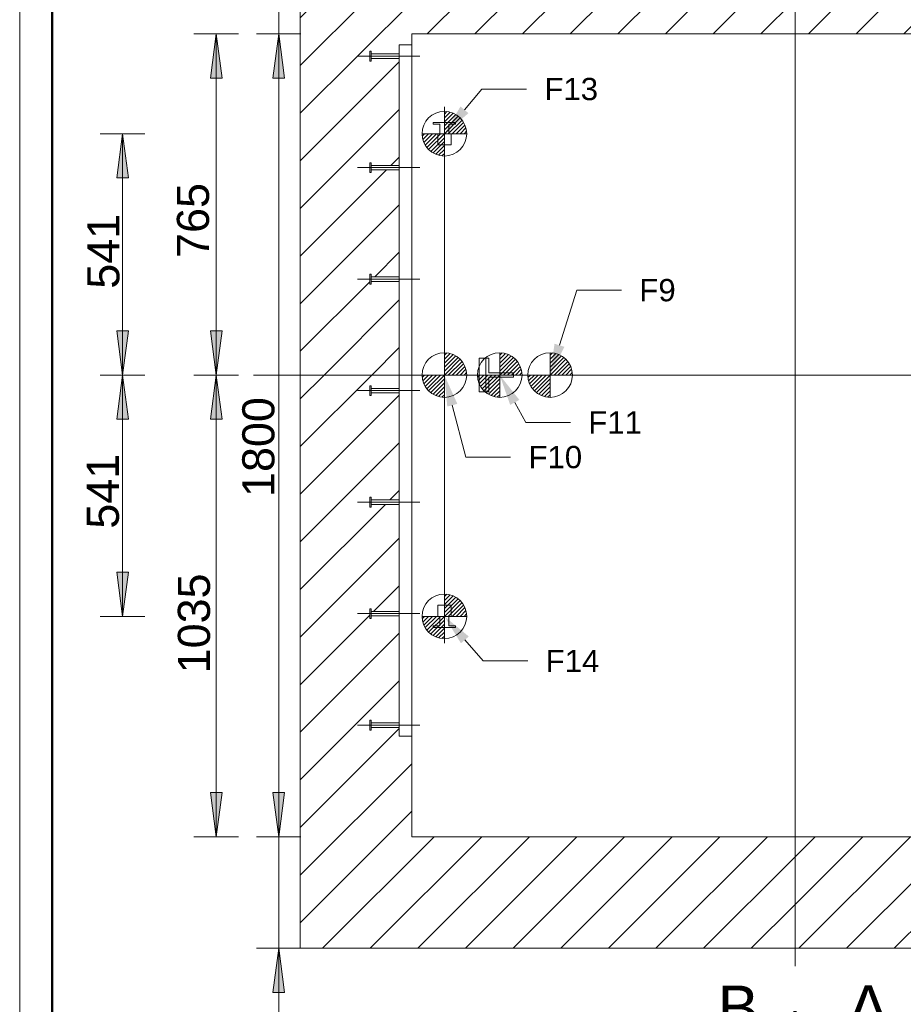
# Model space of a CAD drawing. Extents: x 294 to 994, y 7 to 427.
# Tile 4 of 31: x 484 to 524, y 43 to 87. Entities that reach past the tile are written whole.
import ezdxf
from ezdxf.lldxf.tags import DXFTag

# ---------------------------------------------------------------- set-up
doc = ezdxf.new("R2010")
doc.units = 0
doc.layers.get('0').update_dxf_attribs({"lineweight": 5})
for name, color, linetype, lineweight, true_color in [('3', 9, 'grob', 5, 0x808080), ('7', 6, 'ACAD_ISO10W100', 5, 0xff00ff), ('8_Schraffur', 3, 'Continuous', 5, 0x00ff00), ('9_Bem', 9, 'Continuous', 5, 0x808080)]:
    doc.layers.add(name, color=color, linetype=linetype, lineweight=lineweight, true_color=true_color)
doc.layers.add('9', color=7, linetype='Continuous', lineweight=5)
doc.layers.add('LDShaft-AM_0', color=7, linetype='Continuous', lineweight=5)
doc.layers.add('_3d_View_', color=7, linetype='Continuous')
doc.layers.add('X_Geometrie', color=3, linetype='Continuous', lineweight=50, true_color=0x00ff00, plot=False)
doc.styles.get("Standard").update_dxf_attribs({"font": 'arial.ttf'})
tags = doc.linetypes.add('ACAD_ISO10W100', pattern=[18.5, 12, -3, 0.5, -3]).pattern_tags.tags
tags[10:11] = [DXFTag(74, 4), DXFTag(75, 0), DXFTag(340, '0'), DXFTag(46, 1.0), DXFTag(50, 0.0), DXFTag(44, 0.0), DXFTag(45, 0.0)]
tags[8:9] = [DXFTag(74, 4), DXFTag(75, 0), DXFTag(340, '0'), DXFTag(46, 1.0), DXFTag(50, 0.0), DXFTag(44, 0.0), DXFTag(45, 0.0)]
tags[6:7] = [DXFTag(74, 4), DXFTag(75, 0), DXFTag(340, '0'), DXFTag(46, 1.0), DXFTag(50, 0.0), DXFTag(44, 0.0), DXFTag(45, 0.0)]
tags[4:5] = [DXFTag(74, 4), DXFTag(75, 0), DXFTag(340, '0'), DXFTag(46, 1.0), DXFTag(50, 0.0), DXFTag(44, 0.0), DXFTag(45, 0.0)]
tags = doc.linetypes.add('fein_strichliert', pattern=[4, 1, -2, 1]).pattern_tags.tags
tags[8:9] = [DXFTag(74, 4), DXFTag(75, 0), DXFTag(340, '0'), DXFTag(46, 0.0), DXFTag(50, 0.0), DXFTag(44, 0.0), DXFTag(45, 0.0)]
tags[6:7] = [DXFTag(74, 4), DXFTag(75, 0), DXFTag(340, '0'), DXFTag(46, 0.0), DXFTag(50, 0.0), DXFTag(44, 0.0), DXFTag(45, 0.0)]
tags[4:5] = [DXFTag(74, 4), DXFTag(75, 0), DXFTag(340, '0'), DXFTag(46, 0.0), DXFTag(50, 0.0), DXFTag(44, 0.0), DXFTag(45, 0.0)]
tags = doc.linetypes.add('grob', pattern=[14, 3, -8, 3]).pattern_tags.tags
tags[8:9] = [DXFTag(74, 4), DXFTag(75, 0), DXFTag(340, '0'), DXFTag(46, 0.0), DXFTag(50, 0.0), DXFTag(44, 0.0), DXFTag(45, 0.0)]
tags[6:7] = [DXFTag(74, 4), DXFTag(75, 0), DXFTag(340, '0'), DXFTag(46, 0.0), DXFTag(50, 0.0), DXFTag(44, 0.0), DXFTag(45, 0.0)]
tags[4:5] = [DXFTag(74, 4), DXFTag(75, 0), DXFTag(340, '0'), DXFTag(46, 0.0), DXFTag(50, 0.0), DXFTag(44, 0.0), DXFTag(45, 0.0)]

# ---------------------------------------------------------------- blocks, each defined once
blk = doc.blocks.new('Schraffur-A05LE1BZBH', base_point=(519.244, 70.937))
at = {"color": 0, "linetype": 'fein_strichliert', "lineweight": -2, "ltscale": 0.13}
for p, q in [((519.244, 87.774), (522.707, 91.237)), ((521.978, 86.238), (526.978, 91.237)), ((526.249, 86.238), (531.249, 91.237)), ((530.52, 86.238), (535.52, 91.237)), ((534.291, 85.737), (539.791, 91.237)), ((534.624, 81.799), (540.564, 87.739)), ((534.624, 77.529), (540.564, 83.469)), ((534.624, 73.258), (540.564, 79.198)), ((536.574, 70.937), (540.564, 74.927))]:
    blk.add_line(p, q, dxfattribs=at)
at = {"color": 0, "lineweight": -2}
for p, q in [((519.244, 89.91), (520.572, 91.237)), ((519.843, 86.238), (524.843, 91.237)), ((524.114, 86.238), (529.114, 91.237)), ((528.385, 86.238), (533.385, 91.237)), ((532.656, 86.238), (537.655, 91.237)), ((535.944, 85.255), (540.564, 89.875)), ((535.297, 80.337), (540.564, 85.604)), ((534.624, 83.935), (535.826, 85.137)), ((534.624, 75.393), (540.564, 81.333)), ((534.624, 79.664), (535.097, 80.137)), ((534.624, 71.122), (540.564, 77.062)), ((538.71, 70.937), (540.564, 72.791))]:
    blk.add_line(p, q, dxfattribs=at)
blk = doc.blocks.new('Schraffur-A05LE1C1BH', base_point=(497.064, 70.937))
at = {"color": 0, "linetype": 'fein_strichliert', "lineweight": -2, "ltscale": 0.13}
for p, q in [((497.064, 82.678), (505.624, 91.237)), ((497.064, 86.949), (501.353, 91.237)), ((497.064, 91.22), (497.082, 91.237)), ((504.895, 86.238), (509.894, 91.237)), ((509.165, 86.238), (514.165, 91.237)), ((513.436, 86.238), (518.436, 91.237)), ((517.707, 86.238), (519.244, 87.774)), ((497.064, 78.407), (501.504, 82.847)), ((497.064, 74.136), (501.504, 78.576)), ((498.136, 70.937), (501.504, 74.305))]:
    blk.add_line(p, q, dxfattribs=at)
at = {"color": 0, "lineweight": -2}
for p, q in [((497.064, 84.813), (503.488, 91.237)), ((497.064, 89.084), (499.217, 91.237)), ((502.759, 86.238), (507.759, 91.237)), ((507.03, 86.238), (512.03, 91.237)), ((511.301, 86.238), (516.301, 91.237)), ((515.572, 86.238), (519.244, 89.91)), ((497.064, 80.542), (501.504, 84.982)), ((501.13, 80.337), (501.504, 80.711)), ((497.064, 76.271), (500.93, 80.137)), ((500.4, 75.337), (501.504, 76.44)), ((497.064, 72), (500.184, 75.12)), ((500.271, 70.937), (501.504, 72.169))]:
    blk.add_line(p, q, dxfattribs=at)
blk = doc.blocks.new('Schraffur-A05LE1C3BH', base_point=(519.244, 45.237))
at = {"color": 0, "lineweight": -2}
for p, q in [((534.624, 66.851), (538.71, 70.937)), ((534.624, 62.58), (540.564, 68.52)), ((534.624, 58.309), (540.564, 64.249)), ((535.944, 55.358), (540.564, 59.978)), ((530.094, 45.237), (540.564, 55.708)), ((534.064, 53.478), (535.723, 55.137)), ((534.365, 45.237), (540.564, 51.437)), ((519.244, 47.2), (522.281, 50.237)), ((521.552, 45.237), (526.552, 50.237)), ((525.823, 45.237), (530.823, 50.237)), ((538.636, 45.237), (540.564, 47.166))]:
    blk.add_line(p, q, dxfattribs=at)
at = {"color": 0, "linetype": 'fein_strichliert', "lineweight": -2, "ltscale": 0.13}
for p, q in [((535.245, 65.337), (540.564, 70.656)), ((535.944, 70.307), (536.574, 70.937)), ((534.624, 68.987), (535.774, 70.137)), ((534.624, 60.445), (540.564, 66.385)), ((534.624, 64.716), (535.045, 65.137)), ((534.624, 56.174), (540.564, 62.114)), ((534.064, 51.343), (540.564, 57.843)), ((532.229, 45.237), (540.564, 53.572)), ((519.244, 49.336), (520.146, 50.237)), ((519.416, 45.237), (524.416, 50.237)), ((523.687, 45.237), (528.687, 50.237)), ((527.958, 45.237), (532.958, 50.237)), ((536.5, 45.237), (540.564, 49.301))]:
    blk.add_line(p, q, dxfattribs=at)
blk = doc.blocks.new('Blockreferenz-A05LE1CFBH', base_point=(494.964, 44.437))
at = {"layer": '7', "linetype": 'ACAD_ISO10W100', "lineweight": -2, "ltscale": 0.13}
for p, q in [((519.244, 70.937), (519.244, 93.637)), ((494.964, 70.937), (519.244, 70.937)), ((519.244, 44.437), (519.244, 70.937)), ((519.244, 70.937), (541.164, 70.937))]:
    blk.add_line(p, q, dxfattribs=at)
blk = doc.blocks.new('Blockreferenz-A05LE1CHBH', base_point=(503.524, 58.917))
at = {"layer": '7', "linetype": 'ACAD_ISO10W100', "lineweight": -2, "ltscale": 0.13}
blk.add_line((503.524, 82.957), (503.524, 58.917), dxfattribs=at)
blk = doc.blocks.new('Schraffur-A05LE1CTBH', base_point=(497.064, 45.237))
at = {"color": 0, "lineweight": -2}
for p, q in [((497.064, 67.73), (500.271, 70.937)), ((497.064, 63.459), (501.504, 67.899)), ((497.064, 59.188), (501.504, 63.628)), ((497.064, 54.917), (501.504, 59.357)), ((497.064, 50.646), (501.504, 55.086)), ((497.064, 46.375), (502.064, 51.375)), ((500.197, 45.237), (505.197, 50.237)), ((504.468, 45.237), (509.468, 50.237)), ((508.739, 45.237), (513.739, 50.237)), ((513.01, 45.237), (518.01, 50.237)), ((517.281, 45.237), (519.244, 47.2))]:
    blk.add_line(p, q, dxfattribs=at)
at = {"color": 0, "linetype": 'fein_strichliert', "lineweight": -2, "ltscale": 0.13}
for p, q in [((497.064, 69.865), (498.136, 70.937)), ((497.064, 65.594), (501.504, 70.034)), ((501.078, 65.337), (501.504, 65.763)), ((497.064, 61.323), (500.878, 65.137)), ((500.349, 60.337), (501.504, 61.492)), ((497.064, 57.052), (500.184, 60.172)), ((497.064, 52.781), (501.504, 57.221)), ((497.064, 48.51), (502.064, 53.51)), ((498.062, 45.237), (503.062, 50.237)), ((502.333, 45.237), (507.333, 50.237)), ((506.604, 45.237), (511.604, 50.237)), ((510.875, 45.237), (515.875, 50.237)), ((515.146, 45.237), (519.244, 49.336))]:
    blk.add_line(p, q, dxfattribs=at)
blk = doc.blocks.new('Blockreferenz-A05LE1CVBH', base_point=(499.624, 54.737))
at = {"color": 0, "linetype": 'ByBlock', "lineweight": -2, "ltscale": 0.13}
for p, q in [((502.064, 85.737), (501.504, 85.737)), ((501.504, 54.737), (501.504, 85.737)), ((502.064, 54.737), (502.064, 85.737)), ((501.504, 54.737), (502.064, 54.737))]:
    blk.add_line(p, q, dxfattribs=at)
at = {"layer": '3', "linetype": 'grob', "lineweight": -2, "ltscale": 0.13}
for p, q in [((500.244, 85.457), (500.184, 85.457)), ((500.184, 85.457), (500.184, 85.44)), ((500.184, 85.44), (500.184, 85.393)), ((500.184, 85.393), (500.184, 85.321)), ((500.184, 85.321), (500.184, 85.237)), ((500.184, 85.237), (500.184, 85.153)), ((500.244, 85.44), (500.244, 85.457)), ((500.244, 85.393), (500.244, 85.44)), ((500.244, 85.321), (500.244, 85.393)), ((500.244, 85.337), (500.244, 85.33)), ((501.504, 85.337), (500.244, 85.337)), ((500.244, 85.33), (500.244, 85.308)), ((500.244, 85.237), (500.244, 85.321)), ((500.244, 85.308), (500.244, 85.275)), ((500.244, 85.275), (500.244, 85.237)), ((500.244, 85.153), (500.244, 85.237)), ((500.244, 85.237), (500.244, 85.199)), ((501.504, 85.33), (501.504, 85.337)), ((501.504, 85.308), (501.504, 85.33)), ((501.504, 85.275), (501.504, 85.308)), ((501.504, 85.237), (501.504, 85.275)), ((501.504, 85.199), (501.504, 85.237)), ((500.184, 85.153), (500.184, 85.082)), ((500.184, 85.082), (500.184, 85.034)), ((500.184, 85.034), (500.184, 85.017)), ((500.184, 85.017), (500.244, 85.017)), ((500.244, 85.199), (500.244, 85.166)), ((500.244, 85.166), (500.244, 85.145)), ((500.244, 85.082), (500.244, 85.153)), ((500.244, 85.145), (500.244, 85.137)), ((500.244, 85.137), (501.504, 85.137)), ((500.244, 85.034), (500.244, 85.082)), ((500.244, 85.017), (500.244, 85.034)), ((501.504, 85.166), (501.504, 85.199)), ((501.504, 85.145), (501.504, 85.166)), ((501.504, 85.137), (501.504, 85.145)), ((500.244, 80.457), (500.184, 80.457)), ((500.184, 80.457), (500.184, 80.44)), ((500.184, 80.44), (500.184, 80.393)), ((500.184, 80.393), (500.184, 80.321)), ((500.244, 80.44), (500.244, 80.457)), ((500.244, 80.393), (500.244, 80.44)), ((500.244, 80.321), (500.244, 80.393)), ((500.184, 80.321), (500.184, 80.237)), ((500.184, 80.237), (500.184, 80.153)), ((500.184, 80.153), (500.184, 80.082)), ((500.184, 80.082), (500.184, 80.034)), ((500.184, 80.034), (500.184, 80.017)), ((500.184, 80.017), (500.244, 80.017)), ((500.244, 80.337), (500.244, 80.33)), ((501.504, 80.337), (500.244, 80.337)), ((500.244, 80.33), (500.244, 80.308)), ((500.244, 80.237), (500.244, 80.321)), ((500.244, 80.308), (500.244, 80.275)), ((500.244, 80.275), (500.244, 80.237)), ((500.244, 80.153), (500.244, 80.237)), ((500.244, 80.237), (500.244, 80.199)), ((500.244, 80.199), (500.244, 80.166)), ((500.244, 80.166), (500.244, 80.145)), ((500.244, 80.082), (500.244, 80.153)), ((500.244, 80.145), (500.244, 80.137)), ((500.244, 80.137), (501.504, 80.137)), ((500.244, 80.034), (500.244, 80.082)), ((500.244, 80.017), (500.244, 80.034)), ((501.504, 80.33), (501.504, 80.337)), ((501.504, 80.308), (501.504, 80.33)), ((501.504, 80.275), (501.504, 80.308)), ((501.504, 80.237), (501.504, 80.275)), ((501.504, 80.199), (501.504, 80.237)), ((501.504, 80.166), (501.504, 80.199)), ((501.504, 80.145), (501.504, 80.166)), ((501.504, 80.137), (501.504, 80.145)), ((500.244, 75.457), (500.184, 75.457)), ((500.184, 75.457), (500.184, 75.44)), ((500.184, 75.44), (500.184, 75.393)), ((500.184, 75.393), (500.184, 75.321)), ((500.184, 75.321), (500.184, 75.237)), ((500.184, 75.237), (500.184, 75.153)), ((500.184, 75.153), (500.184, 75.082)), ((500.184, 75.082), (500.184, 75.034)), ((500.244, 75.44), (500.244, 75.457)), ((500.244, 75.393), (500.244, 75.44)), ((500.244, 75.321), (500.244, 75.393)), ((500.244, 75.337), (500.244, 75.33)), ((501.504, 75.337), (500.244, 75.337)), ((500.244, 75.33), (500.244, 75.308)), ((500.244, 75.237), (500.244, 75.321)), ((500.244, 75.308), (500.244, 75.275)), ((500.244, 75.275), (500.244, 75.237)), ((500.244, 75.153), (500.244, 75.237)), ((500.244, 75.237), (500.244, 75.199)), ((500.244, 75.199), (500.244, 75.166)), ((500.244, 75.166), (500.244, 75.145)), ((500.244, 75.082), (500.244, 75.153)), ((500.244, 75.145), (500.244, 75.137)), ((500.244, 75.137), (501.504, 75.137)), ((500.244, 75.034), (500.244, 75.082)), ((501.504, 75.33), (501.504, 75.337)), ((501.504, 75.308), (501.504, 75.33)), ((501.504, 75.275), (501.504, 75.308)), ((501.504, 75.237), (501.504, 75.275)), ((501.504, 75.199), (501.504, 75.237)), ((501.504, 75.166), (501.504, 75.199)), ((501.504, 75.145), (501.504, 75.166)), ((501.504, 75.137), (501.504, 75.145)), ((500.184, 75.034), (500.184, 75.017)), ((500.184, 75.017), (500.244, 75.017)), ((500.244, 75.017), (500.244, 75.034)), ((500.244, 70.457), (500.184, 70.457)), ((500.184, 70.457), (500.184, 70.44)), ((500.184, 70.44), (500.184, 70.393)), ((500.184, 70.393), (500.184, 70.321)), ((500.184, 70.321), (500.184, 70.237)), ((500.184, 70.237), (500.184, 70.153)), ((500.244, 70.44), (500.244, 70.457)), ((500.244, 70.393), (500.244, 70.44)), ((500.244, 70.321), (500.244, 70.393)), ((500.244, 70.337), (500.244, 70.33)), ((501.504, 70.337), (500.244, 70.337)), ((500.244, 70.33), (500.244, 70.308)), ((500.244, 70.237), (500.244, 70.321)), ((500.244, 70.308), (500.244, 70.275)), ((500.244, 70.275), (500.244, 70.237)), ((500.244, 70.153), (500.244, 70.237)), ((500.244, 70.237), (500.244, 70.199)), ((501.504, 70.33), (501.504, 70.337)), ((501.504, 70.308), (501.504, 70.33)), ((501.504, 70.275), (501.504, 70.308)), ((501.504, 70.237), (501.504, 70.275)), ((501.504, 70.199), (501.504, 70.237)), ((500.184, 70.153), (500.184, 70.082)), ((500.184, 70.082), (500.184, 70.034)), ((500.184, 70.034), (500.184, 70.017)), ((500.184, 70.017), (500.244, 70.017)), ((500.244, 70.199), (500.244, 70.166)), ((500.244, 70.166), (500.244, 70.145)), ((500.244, 70.082), (500.244, 70.153)), ((500.244, 70.145), (500.244, 70.137)), ((500.244, 70.137), (501.504, 70.137)), ((500.244, 70.034), (500.244, 70.082)), ((500.244, 70.017), (500.244, 70.034)), ((501.504, 70.166), (501.504, 70.199)), ((501.504, 70.145), (501.504, 70.166)), ((501.504, 70.137), (501.504, 70.145)), ((500.244, 65.457), (500.184, 65.457)), ((500.184, 65.457), (500.184, 65.44)), ((500.184, 65.44), (500.184, 65.393)), ((500.184, 65.393), (500.184, 65.321)), ((500.244, 65.44), (500.244, 65.457)), ((500.244, 65.393), (500.244, 65.44)), ((500.244, 65.321), (500.244, 65.393)), ((500.184, 65.321), (500.184, 65.237)), ((500.184, 65.237), (500.184, 65.153)), ((500.184, 65.153), (500.184, 65.082)), ((500.184, 65.082), (500.184, 65.034)), ((500.184, 65.034), (500.184, 65.017)), ((500.184, 65.017), (500.244, 65.017)), ((500.244, 65.337), (500.244, 65.33)), ((501.504, 65.337), (500.244, 65.337)), ((500.244, 65.33), (500.244, 65.308)), ((500.244, 65.237), (500.244, 65.321)), ((500.244, 65.308), (500.244, 65.275)), ((500.244, 65.275), (500.244, 65.237)), ((500.244, 65.153), (500.244, 65.237)), ((500.244, 65.237), (500.244, 65.199)), ((500.244, 65.199), (500.244, 65.166)), ((500.244, 65.166), (500.244, 65.145)), ((500.244, 65.082), (500.244, 65.153)), ((500.244, 65.145), (500.244, 65.137)), ((500.244, 65.137), (501.504, 65.137)), ((500.244, 65.034), (500.244, 65.082)), ((500.244, 65.017), (500.244, 65.034)), ((501.504, 65.33), (501.504, 65.337)), ((501.504, 65.308), (501.504, 65.33)), ((501.504, 65.275), (501.504, 65.308)), ((501.504, 65.237), (501.504, 65.275)), ((501.504, 65.199), (501.504, 65.237)), ((501.504, 65.166), (501.504, 65.199)), ((501.504, 65.145), (501.504, 65.166)), ((501.504, 65.137), (501.504, 65.145)), ((500.244, 60.457), (500.184, 60.457)), ((500.184, 60.457), (500.184, 60.44)), ((500.184, 60.44), (500.184, 60.393)), ((500.184, 60.393), (500.184, 60.321)), ((500.184, 60.321), (500.184, 60.237)), ((500.184, 60.237), (500.184, 60.153)), ((500.184, 60.153), (500.184, 60.082)), ((500.184, 60.082), (500.184, 60.034)), ((500.244, 60.44), (500.244, 60.457)), ((500.244, 60.393), (500.244, 60.44)), ((500.244, 60.321), (500.244, 60.393)), ((500.244, 60.337), (500.244, 60.33)), ((501.504, 60.337), (500.244, 60.337)), ((500.244, 60.33), (500.244, 60.308)), ((500.244, 60.237), (500.244, 60.321)), ((500.244, 60.308), (500.244, 60.275)), ((500.244, 60.275), (500.244, 60.237)), ((500.244, 60.153), (500.244, 60.237)), ((500.244, 60.237), (500.244, 60.199)), ((500.244, 60.199), (500.244, 60.166)), ((500.244, 60.166), (500.244, 60.145)), ((500.244, 60.082), (500.244, 60.153)), ((500.244, 60.145), (500.244, 60.137)), ((500.244, 60.137), (501.504, 60.137)), ((500.244, 60.034), (500.244, 60.082)), ((501.504, 60.33), (501.504, 60.337)), ((501.504, 60.308), (501.504, 60.33)), ((501.504, 60.275), (501.504, 60.308)), ((501.504, 60.237), (501.504, 60.275)), ((501.504, 60.199), (501.504, 60.237)), ((501.504, 60.166), (501.504, 60.199)), ((501.504, 60.145), (501.504, 60.166)), ((501.504, 60.137), (501.504, 60.145)), ((500.184, 60.034), (500.184, 60.017)), ((500.184, 60.017), (500.244, 60.017)), ((500.244, 60.017), (500.244, 60.034)), ((500.244, 55.457), (500.184, 55.457)), ((500.184, 55.457), (500.184, 55.44)), ((500.184, 55.44), (500.184, 55.393)), ((500.184, 55.393), (500.184, 55.321)), ((500.184, 55.321), (500.184, 55.237)), ((500.184, 55.237), (500.184, 55.153)), ((500.244, 55.44), (500.244, 55.457)), ((500.244, 55.393), (500.244, 55.44)), ((500.244, 55.321), (500.244, 55.393)), ((500.244, 55.337), (500.244, 55.33)), ((501.504, 55.337), (500.244, 55.337)), ((500.244, 55.33), (500.244, 55.308)), ((500.244, 55.237), (500.244, 55.321)), ((500.244, 55.308), (500.244, 55.275)), ((500.244, 55.275), (500.244, 55.237)), ((500.244, 55.153), (500.244, 55.237)), ((500.244, 55.237), (500.244, 55.199)), ((500.244, 55.199), (500.244, 55.166)), ((501.504, 55.33), (501.504, 55.337)), ((501.504, 55.308), (501.504, 55.33)), ((501.504, 55.275), (501.504, 55.308)), ((501.504, 55.237), (501.504, 55.275)), ((501.504, 55.199), (501.504, 55.237)), ((501.504, 55.166), (501.504, 55.199)), ((500.184, 55.153), (500.184, 55.082)), ((500.184, 55.082), (500.184, 55.034)), ((500.184, 55.034), (500.184, 55.017)), ((500.184, 55.017), (500.244, 55.017)), ((500.244, 55.166), (500.244, 55.145)), ((500.244, 55.082), (500.244, 55.153)), ((500.244, 55.145), (500.244, 55.137)), ((500.244, 55.137), (501.504, 55.137)), ((500.244, 55.034), (500.244, 55.082)), ((500.244, 55.017), (500.244, 55.034)), ((501.504, 55.145), (501.504, 55.166)), ((501.504, 55.137), (501.504, 55.145))]:
    blk.add_line(p, q, dxfattribs=at)
at = {"layer": '7', "linetype": 'ACAD_ISO10W100', "lineweight": -2, "ltscale": 0.13}
for p, q in [((502.424, 85.237), (499.624, 85.237)), ((502.424, 80.237), (499.624, 80.237)), ((502.424, 75.237), (499.624, 75.237)), ((502.424, 70.237), (499.624, 70.237)), ((502.424, 65.237), (499.624, 65.237)), ((502.424, 60.237), (499.624, 60.237)), ((502.424, 55.237), (499.624, 55.237))]:
    blk.add_line(p, q, dxfattribs=at)
blk = doc.blocks.new('Blockreferenz-A05LE1CXBH', base_point=(519.188, 40.26))
at = {"color": 0, "linetype": 'ByBlock', "lineweight": -2, "ltscale": 0.13}
for p, q in [((519.188, 40.26), (519.188, 42.414)), ((519.207, 40.26), (519.207, 42.414)), ((519.225, 40.26), (519.225, 42.414)), ((519.244, 40.26), (519.244, 42.414)), ((519.262, 40.26), (519.262, 42.414)), ((519.281, 40.26), (519.281, 42.414)), ((519.3, 40.26), (519.3, 42.414)), ((521.042, 41.683), (519.3, 41.337)), ((521.042, 41.504), (520.141, 41.504)), ((521.042, 41.523), (520.235, 41.523)), ((521.042, 41.542), (520.328, 41.542)), ((521.042, 41.56), (520.422, 41.56)), ((521.042, 41.579), (520.516, 41.579)), ((521.042, 41.597), (520.609, 41.597)), ((521.042, 41.616), (520.703, 41.616)), ((521.042, 41.635), (520.796, 41.635)), ((521.042, 41.653), (520.89, 41.653)), ((521.042, 41.672), (520.983, 41.672)), ((521.042, 41.683), (521.042, 41.337)), ((521.042, 40.991), (519.3, 41.337)), ((523.332, 41.337), (519.3, 41.337)), ((523.332, 41.356), (519.393, 41.356)), ((523.332, 41.318), (519.393, 41.318)), ((523.332, 41.374), (519.487, 41.374)), ((523.332, 41.3), (519.487, 41.3)), ((523.332, 41.393), (519.58, 41.393)), ((523.332, 41.281), (519.58, 41.281)), ((521.042, 41.411), (519.674, 41.411)), ((521.042, 41.263), (519.674, 41.263)), ((521.042, 41.43), (519.767, 41.43)), ((521.042, 41.244), (519.767, 41.244)), ((521.042, 41.449), (519.861, 41.449)), ((521.042, 41.225), (519.861, 41.225)), ((521.042, 41.467), (519.954, 41.467)), ((521.042, 41.207), (519.954, 41.207)), ((521.042, 41.486), (520.048, 41.486)), ((521.042, 41.188), (520.048, 41.188)), ((521.042, 41.17), (520.141, 41.17)), ((521.042, 41.151), (520.235, 41.151)), ((521.042, 41.132), (520.328, 41.132)), ((521.042, 41.114), (520.422, 41.114)), ((521.042, 41.095), (520.516, 41.095)), ((521.042, 41.077), (520.609, 41.077)), ((521.042, 41.337), (521.042, 40.991)), ((521.042, 41.058), (520.703, 41.058)), ((521.042, 41.039), (520.796, 41.039)), ((521.042, 41.021), (520.89, 41.021)), ((521.042, 41.002), (520.983, 41.002))]:
    blk.add_line(p, q, dxfattribs=at)
at = {"color": 0, "lineweight": -2, "insert": (521.59, 43.578), "char_height": 2, "attachment_point": 1}
blk.add_mtext('{\\fArial;A}', dxfattribs=at)
blk = doc.blocks.new('Blockreferenz-A05LE1D3BH', base_point=(515.155, 40.242))
at = {"color": 0, "linetype": 'ByBlock', "lineweight": -2, "ltscale": 0.13}
for p, q in [((519.188, 40.242), (519.188, 42.395)), ((519.206, 40.242), (519.206, 42.395)), ((519.225, 40.242), (519.225, 42.395)), ((519.244, 40.242), (519.244, 42.395)), ((519.262, 40.242), (519.262, 42.395)), ((519.281, 40.242), (519.281, 42.395)), ((519.299, 40.242), (519.299, 42.395)), ((517.446, 41.665), (519.188, 41.318)), ((517.446, 41.665), (517.446, 41.318)), ((517.446, 41.653), (517.504, 41.653)), ((517.446, 41.635), (517.598, 41.635)), ((517.446, 41.616), (517.691, 41.616)), ((517.446, 41.597), (517.785, 41.597)), ((517.446, 41.579), (517.878, 41.579)), ((517.446, 41.56), (517.972, 41.56)), ((517.446, 41.542), (518.065, 41.542)), ((517.446, 41.523), (518.159, 41.523)), ((517.446, 41.504), (518.253, 41.504)), ((515.155, 41.374), (518.907, 41.374)), ((515.155, 41.356), (519.001, 41.356)), ((515.155, 41.337), (519.094, 41.337)), ((515.155, 41.318), (519.188, 41.318)), ((515.155, 41.3), (519.094, 41.3)), ((515.155, 41.281), (519.001, 41.281)), ((515.155, 41.263), (518.907, 41.263)), ((517.446, 41.486), (518.346, 41.486)), ((517.446, 41.467), (518.44, 41.467)), ((517.446, 41.449), (518.533, 41.449)), ((517.446, 41.43), (518.627, 41.43)), ((517.446, 41.411), (518.72, 41.411)), ((517.446, 41.393), (518.814, 41.393)), ((517.446, 41.318), (517.446, 40.972)), ((517.446, 40.972), (519.188, 41.318)), ((517.446, 41.244), (518.814, 41.244)), ((517.446, 41.225), (518.72, 41.225)), ((517.446, 41.207), (518.627, 41.207)), ((517.446, 41.188), (518.533, 41.188)), ((517.446, 41.17), (518.44, 41.17)), ((517.446, 41.151), (518.346, 41.151)), ((517.446, 41.132), (518.253, 41.132)), ((517.446, 41.114), (518.159, 41.114)), ((517.446, 41.095), (518.065, 41.095)), ((517.446, 41.077), (517.972, 41.077)), ((517.446, 41.058), (517.878, 41.058)), ((517.446, 41.039), (517.785, 41.039)), ((517.446, 41.021), (517.691, 41.021)), ((517.446, 41.002), (517.598, 41.002)), ((517.446, 40.984), (517.504, 40.984))]:
    blk.add_line(p, q, dxfattribs=at)
at = {"color": 0, "lineweight": -2, "insert": (515.764, 43.56), "char_height": 2, "attachment_point": 1}
blk.add_mtext('{\\fArial;B}', dxfattribs=at)
blk = doc.blocks.new('Polygon-A05LE1DDBH', base_point=(485.936, 16.379))
at = {"color": 0, "linetype": 'ByBlock', "lineweight": -2, "ltscale": 0.5}
blk.add_line((485.936, 16.379), (485.936, 109.897), dxfattribs=at)
blk = doc.blocks.new('MText-A05LE1DNBH', base_point=(508.007, 83.263))
at = {"color": 0, "linetype": 'ByBlock', "lineweight": -2, "ltscale": 0.13, "insert": (508.007, 84.263), "char_height": 1, "attachment_point": 1}
blk.add_mtext('{\\fArial Unicode MS;F13}', dxfattribs=at)
blk = doc.blocks.new('Polygon-A05LE1DPBH', base_point=(502.064, 50.237))
at = {"color": 0, "linetype": 'ByBlock', "lineweight": -2, "ltscale": 0.13}
for p, q in [((502.064, 50.237), (502.064, 86.238)), ((502.064, 86.238), (534.064, 86.238)), ((534.064, 86.238), (534.064, 50.237)), ((534.064, 50.237), (502.064, 50.237))]:
    blk.add_line(p, q, dxfattribs=at)
blk = doc.blocks.new('Blockreferenz-A05LE1DRBH', base_point=(502.524, 59.117))
at = {"color": 0, "linetype": 'ByBlock', "lineweight": -2, "ltscale": 0.13}
for p, q in [((503.524, 61.117), (503.524, 59.117)), ((503.524, 61.001), (503.634, 61.111)), ((503.524, 60.824), (503.783, 61.083)), ((503.524, 60.647), (503.914, 61.038)), ((503.524, 60.471), (504.032, 60.979)), ((503.524, 60.294), (504.137, 60.907)), ((503.524, 60.117), (504.231, 60.824)), ((503.701, 60.117), (504.314, 60.73)), ((503.877, 60.117), (504.385, 60.625)), ((504.054, 60.117), (504.445, 60.507)), ((502.524, 60.117), (504.524, 60.117)), ((502.53, 60.007), (502.64, 60.117)), ((502.558, 59.858), (502.817, 60.117)), ((502.603, 59.727), (502.994, 60.117)), ((502.662, 59.609), (503.17, 60.117)), ((502.734, 59.504), (503.347, 60.117)), ((502.817, 59.41), (503.524, 60.117)), ((504.231, 60.117), (504.49, 60.376)), ((504.408, 60.117), (504.518, 60.227)), ((502.911, 59.327), (503.524, 59.94)), ((503.016, 59.256), (503.524, 59.764)), ((503.134, 59.196), (503.524, 59.587)), ((503.265, 59.151), (503.524, 59.41)), ((503.414, 59.123), (503.524, 59.233))]:
    blk.add_line(p, q, dxfattribs=at)
at = {"color": 0, "linetype": 'ByBlock', "lineweight": 0, "ltscale": 0.13}
blk.add_line((503.524, 60.117), (503.524, 60.117), dxfattribs=at)
blk.add_line((503.524, 60.117), (503.524, 60.117), dxfattribs=at)
at = {"color": 0, "linetype": 'ByBlock', "lineweight": -2, "ltscale": 0.13}
blk.add_circle((503.524, 60.117), 1, dxfattribs=at)
blk = doc.blocks.new('Blockreferenz-A05LE1DTBH', base_point=(502.524, 80.757))
at = {"color": 0, "linetype": 'ByBlock', "lineweight": -2, "ltscale": 0.13}
for p, q in [((503.524, 82.757), (503.524, 80.757)), ((503.524, 82.641), (503.634, 82.751)), ((503.524, 82.464), (503.783, 82.723)), ((503.524, 82.287), (503.914, 82.678)), ((503.524, 82.111), (504.032, 82.619)), ((503.524, 81.934), (504.137, 82.547)), ((503.524, 81.757), (504.231, 82.464)), ((503.701, 81.757), (504.314, 82.37)), ((503.877, 81.757), (504.385, 82.265)), ((504.054, 81.757), (504.445, 82.147)), ((502.524, 81.757), (504.524, 81.757)), ((502.53, 81.647), (502.64, 81.757)), ((502.558, 81.498), (502.817, 81.757)), ((502.603, 81.367), (502.994, 81.757)), ((502.662, 81.249), (503.17, 81.757)), ((502.734, 81.144), (503.347, 81.757)), ((502.817, 81.05), (503.524, 81.757)), ((504.231, 81.757), (504.49, 82.016)), ((504.408, 81.757), (504.518, 81.867)), ((502.911, 80.967), (503.524, 81.58)), ((503.016, 80.896), (503.524, 81.404)), ((503.134, 80.836), (503.524, 81.227)), ((503.265, 80.791), (503.524, 81.05)), ((503.414, 80.763), (503.524, 80.873))]:
    blk.add_line(p, q, dxfattribs=at)
at = {"color": 0, "linetype": 'ByBlock', "lineweight": 0, "ltscale": 0.13}
blk.add_line((503.524, 81.757), (503.524, 81.757), dxfattribs=at)
blk.add_line((503.524, 81.757), (503.524, 81.757), dxfattribs=at)
at = {"color": 0, "linetype": 'ByBlock', "lineweight": -2, "ltscale": 0.13}
blk.add_circle((503.524, 81.757), 1, dxfattribs=at)
blk = doc.blocks.new('Blockreferenz-A05LE1DVBH', base_point=(502.524, 69.937))
at = {"color": 0, "linetype": 'ByBlock', "lineweight": -2, "ltscale": 0.13}
for p, q in [((503.524, 71.937), (503.524, 69.937)), ((503.524, 71.821), (503.634, 71.931)), ((503.524, 71.644), (503.783, 71.903)), ((503.524, 71.467), (503.914, 71.858)), ((503.524, 71.291), (504.032, 71.799)), ((503.524, 71.114), (504.137, 71.727)), ((503.524, 70.937), (504.231, 71.644)), ((503.701, 70.937), (504.314, 71.55)), ((503.877, 70.937), (504.385, 71.445)), ((504.054, 70.937), (504.445, 71.327)), ((504.231, 70.937), (504.49, 71.196)), ((502.524, 70.937), (504.524, 70.937)), ((502.53, 70.827), (502.64, 70.937)), ((502.558, 70.678), (502.817, 70.937)), ((502.603, 70.547), (502.994, 70.937)), ((502.662, 70.429), (503.17, 70.937)), ((502.734, 70.324), (503.347, 70.937)), ((502.817, 70.23), (503.524, 70.937)), ((502.911, 70.147), (503.524, 70.76)), ((504.408, 70.937), (504.518, 71.047)), ((503.016, 70.076), (503.524, 70.584)), ((503.134, 70.016), (503.524, 70.407)), ((503.265, 69.971), (503.524, 70.23)), ((503.414, 69.943), (503.524, 70.053))]:
    blk.add_line(p, q, dxfattribs=at)
at = {"color": 0, "linetype": 'ByBlock', "lineweight": 0, "ltscale": 0.13}
blk.add_line((503.524, 70.937), (503.524, 70.937), dxfattribs=at)
blk.add_line((503.524, 70.937), (503.524, 70.937), dxfattribs=at)
at = {"color": 0, "linetype": 'ByBlock', "lineweight": -2, "ltscale": 0.13}
blk.add_circle((503.524, 70.937), 1, dxfattribs=at)
blk = doc.blocks.new('Blockreferenz-A05LE1DZBH', base_point=(507.264, 69.937))
at = {"color": 0, "linetype": 'ByBlock', "lineweight": -2, "ltscale": 0.13}
for p, q in [((508.264, 71.937), (508.264, 69.937)), ((508.264, 71.821), (508.374, 71.931)), ((508.264, 71.644), (508.523, 71.903)), ((508.264, 71.467), (508.654, 71.858)), ((508.264, 71.291), (508.772, 71.799)), ((508.264, 71.114), (508.877, 71.727)), ((508.264, 70.937), (508.971, 71.644)), ((508.441, 70.937), (509.054, 71.55)), ((508.617, 70.937), (509.125, 71.445)), ((508.794, 70.937), (509.185, 71.327)), ((508.971, 70.937), (509.23, 71.196)), ((507.264, 70.937), (509.264, 70.937)), ((507.27, 70.827), (507.38, 70.937)), ((507.298, 70.678), (507.557, 70.937)), ((507.343, 70.547), (507.734, 70.937)), ((507.402, 70.429), (507.91, 70.937)), ((507.474, 70.324), (508.087, 70.937)), ((507.557, 70.23), (508.264, 70.937)), ((507.651, 70.147), (508.264, 70.76)), ((509.148, 70.937), (509.258, 71.047)), ((507.756, 70.076), (508.264, 70.584)), ((507.874, 70.016), (508.264, 70.407)), ((508.005, 69.971), (508.264, 70.23)), ((508.154, 69.943), (508.264, 70.053))]:
    blk.add_line(p, q, dxfattribs=at)
at = {"color": 0, "linetype": 'ByBlock', "lineweight": 0, "ltscale": 0.13}
blk.add_line((508.264, 70.937), (508.264, 70.937), dxfattribs=at)
blk.add_line((508.264, 70.937), (508.264, 70.937), dxfattribs=at)
at = {"color": 0, "linetype": 'ByBlock', "lineweight": -2, "ltscale": 0.13}
blk.add_circle((508.264, 70.937), 1, dxfattribs=at)
blk = doc.blocks.new('Blockreferenz-A05LE1E3BH', base_point=(505.004, 69.937))
at = {"color": 0, "linetype": 'ByBlock', "lineweight": -2, "ltscale": 0.13}
for p, q in [((506.004, 71.937), (506.004, 69.937)), ((506.004, 71.821), (506.114, 71.931)), ((506.004, 71.644), (506.263, 71.903)), ((506.004, 71.467), (506.394, 71.858)), ((506.004, 71.291), (506.512, 71.799)), ((506.004, 71.114), (506.617, 71.727)), ((506.004, 70.937), (506.711, 71.644)), ((506.181, 70.937), (506.794, 71.55)), ((506.357, 70.937), (506.865, 71.445)), ((506.534, 70.937), (506.925, 71.327)), ((506.711, 70.937), (506.97, 71.196)), ((505.004, 70.937), (507.004, 70.937)), ((505.01, 70.827), (505.12, 70.937)), ((505.038, 70.678), (505.297, 70.937)), ((505.083, 70.547), (505.474, 70.937)), ((505.142, 70.429), (505.65, 70.937)), ((505.214, 70.324), (505.827, 70.937)), ((505.297, 70.23), (506.004, 70.937)), ((505.391, 70.147), (506.004, 70.76)), ((506.888, 70.937), (506.998, 71.047)), ((505.496, 70.076), (506.004, 70.584)), ((505.614, 70.016), (506.004, 70.407)), ((505.745, 69.971), (506.004, 70.23)), ((505.894, 69.943), (506.004, 70.053))]:
    blk.add_line(p, q, dxfattribs=at)
at = {"color": 0, "linetype": 'ByBlock', "lineweight": 0, "ltscale": 0.13}
blk.add_line((506.004, 70.937), (506.004, 70.937), dxfattribs=at)
blk.add_line((506.004, 70.937), (506.004, 70.937), dxfattribs=at)
at = {"color": 0, "linetype": 'ByBlock', "lineweight": -2, "ltscale": 0.13}
blk.add_circle((506.004, 70.937), 1, dxfattribs=at)
blk = doc.blocks.new('MText-A05LE1E5BH', base_point=(509.976, 68.31))
at = {"color": 0, "linetype": 'ByBlock', "lineweight": -2, "ltscale": 0.13, "insert": (509.976, 69.31), "char_height": 1, "attachment_point": 1}
blk.add_mtext('{\\fArial Unicode MS;F11}', dxfattribs=at)
blk = doc.blocks.new('MText-A05LE1E7BH', base_point=(508.066, 57.614))
at = {"color": 0, "linetype": 'ByBlock', "lineweight": -2, "ltscale": 0.13, "insert": (508.066, 58.614), "char_height": 1, "attachment_point": 1}
blk.add_mtext('{\\fArial Unicode MS;F14}', dxfattribs=at)
blk = doc.blocks.new('MText-A05LE1E9BH', base_point=(512.264, 74.244))
at = {"color": 0, "linetype": 'ByBlock', "lineweight": -2, "ltscale": 0.13, "insert": (512.264, 75.244), "char_height": 1, "attachment_point": 1}
blk.add_mtext('{\\fArial Unicode MS;F9}', dxfattribs=at)
blk = doc.blocks.new('MText-A05LE1EFBH', base_point=(507.293, 66.759))
at = {"color": 0, "linetype": 'ByBlock', "lineweight": -2, "ltscale": 0.13, "insert": (507.293, 67.759), "char_height": 1, "attachment_point": 1}
blk.add_mtext('{\\fArial Unicode MS;F10}', dxfattribs=at)
blk = doc.blocks.new('Polygon-A05LE1ENBH', base_point=(497.064, 45.237))
at = {"color": 0, "linetype": 'ByBlock', "lineweight": -2, "ltscale": 0.13}
for p, q in [((497.064, 45.237), (497.064, 91.237)), ((540.564, 45.237), (497.064, 45.237))]:
    blk.add_line(p, q, dxfattribs=at)
blk = doc.blocks.new('Polygon-A05LE1H5BH', base_point=(488.835, 70.937))
at = {"color": 0, "linetype": 'ByBlock', "lineweight": -2, "ltscale": 0.13}
blk.add_solid([(489.096, 70.937), (488.835, 72.92), (489.357, 72.92)], dxfattribs=at)
blk = doc.blocks.new('Polygon-A05LE1H7BH', base_point=(488.835, 79.774))
at = {"color": 0, "linetype": 'ByBlock', "lineweight": -2, "ltscale": 0.13}
blk.add_solid([(489.096, 81.757), (489.357, 79.774), (488.835, 79.774)], dxfattribs=at)
blk = doc.blocks.new('Polygon-A05LE1H9BH', base_point=(495.835, 50.237))
at = {"color": 0, "linetype": 'ByBlock', "lineweight": -2, "ltscale": 0.13}
blk.add_solid([(496.096, 50.237), (495.835, 52.22), (496.357, 52.22)], dxfattribs=at)
blk = doc.blocks.new('Polygon-A05LE1HBBH', base_point=(495.835, 43.255))
at = {"color": 0, "linetype": 'ByBlock', "lineweight": -2, "ltscale": 0.13}
blk.add_solid([(496.096, 45.237), (496.357, 43.255), (495.835, 43.255)], dxfattribs=at)
blk = doc.blocks.new('Polygon-A05LE1HDBH', base_point=(495.835, 84.255))
at = {"color": 0, "linetype": 'ByBlock', "lineweight": -2, "ltscale": 0.13}
blk.add_solid([(496.096, 86.238), (496.357, 84.255), (495.835, 84.255)], dxfattribs=at)
blk = doc.blocks.new('Polygon-A05LE1HHBH', base_point=(495.835, 50.237))
at = {"color": 0, "linetype": 'ByBlock', "lineweight": -2, "ltscale": 0.13}
blk.add_solid([(496.096, 50.237), (495.835, 52.22), (496.357, 52.22)], dxfattribs=at)
blk = doc.blocks.new('Polygon-A05LE1HJBH', base_point=(495.835, 84.255))
at = {"color": 0, "linetype": 'ByBlock', "lineweight": -2, "ltscale": 0.13}
blk.add_solid([(496.096, 86.238), (496.357, 84.255), (495.835, 84.255)], dxfattribs=at)
blk = doc.blocks.new('Polygon-A05LE1HLBH', base_point=(493.035, 70.937))
at = {"color": 0, "linetype": 'ByBlock', "lineweight": -2, "ltscale": 0.13}
blk.add_solid([(493.296, 70.937), (493.035, 72.92), (493.557, 72.92)], dxfattribs=at)
blk = doc.blocks.new('Polygon-A05LE1HNBH', base_point=(493.035, 84.255))
at = {"color": 0, "linetype": 'ByBlock', "lineweight": -2, "ltscale": 0.13}
blk.add_solid([(493.296, 86.238), (493.557, 84.255), (493.035, 84.255)], dxfattribs=at)
blk = doc.blocks.new('Polygon-A05LE1HPBH', base_point=(488.835, 60.117))
at = {"color": 0, "linetype": 'ByBlock', "lineweight": -2, "ltscale": 0.13}
blk.add_solid([(489.096, 60.117), (488.835, 62.1), (489.357, 62.1)], dxfattribs=at)
blk = doc.blocks.new('Polygon-A05LE1HRBH', base_point=(488.835, 68.954))
at = {"color": 0, "linetype": 'ByBlock', "lineweight": -2, "ltscale": 0.13}
blk.add_solid([(489.096, 70.937), (489.357, 68.954), (488.835, 68.954)], dxfattribs=at)
blk = doc.blocks.new('Polygon-A05LE1HTBH', base_point=(493.035, 50.237))
at = {"color": 0, "linetype": 'ByBlock', "lineweight": -2, "ltscale": 0.13}
blk.add_solid([(493.296, 50.237), (493.035, 52.22), (493.557, 52.22)], dxfattribs=at)
blk = doc.blocks.new('Polygon-A05LE1HVBH', base_point=(493.035, 68.954))
at = {"color": 0, "linetype": 'ByBlock', "lineweight": -2, "ltscale": 0.13}
blk.add_solid([(493.296, 70.937), (493.557, 68.954), (493.035, 68.954)], dxfattribs=at)
blk = doc.blocks.new('3D-Ansicht-Rahmen-A05LE1HXBH', base_point=(484.487, 16.379))
at = {"color": 0, "linetype": 'ByBlock', "lineweight": -2, "ltscale": 0.13}
blk.add_line((484.487, 16.379), (484.487, 109.897), dxfattribs=at)

msp = doc.modelspace()

# ---------------------------------------------------------------- linework, layer by layer
at = {"ltscale": 0.13}
for p, q in [((504.425, 82.829), (505.205, 83.757)), ((505.205, 83.757), (507.205, 83.757)), ((503.524, 82.257), (503.024, 82.257)), ((503.024, 82.257), (503.024, 82.187)), ((503.024, 82.257), (503.024, 82.187)), ((503.524, 82.257), (503.024, 82.257)), ((503.024, 82.187), (503.324, 82.187)), ((503.024, 82.187), (503.324, 82.187)), ((503.324, 82.187), (503.324, 81.757)), ((503.324, 82.187), (503.324, 81.757)), ((504.024, 82.257), (503.524, 82.257)), ((504.024, 82.257), (503.524, 82.257)), ((503.724, 82.187), (504.024, 82.187)), ((503.724, 81.757), (503.724, 82.187)), ((503.724, 82.187), (504.024, 82.187)), ((503.724, 81.757), (503.724, 82.187)), ((504.024, 82.187), (504.024, 82.257)), ((504.024, 82.187), (504.024, 82.257)), ((503.324, 81.757), (503.224, 81.757)), ((503.224, 81.757), (503.224, 81.257)), ((503.324, 81.757), (503.224, 81.757)), ((503.224, 81.757), (503.224, 81.257)), ((503.824, 81.757), (503.724, 81.757)), ((503.824, 81.757), (503.724, 81.757)), ((503.824, 81.257), (503.824, 81.757)), ((503.824, 81.257), (503.824, 81.757)), ((503.224, 81.257), (503.824, 81.257)), ((503.224, 81.257), (503.824, 81.257)), ((508.685, 72.272), (509.464, 74.737)), ((509.464, 74.737), (511.464, 74.737)), ((505.084, 71.687), (505.084, 70.187)), ((505.084, 71.687), (505.084, 70.187)), ((505.384, 71.687), (505.084, 71.687)), ((505.384, 71.687), (505.084, 71.687)), ((505.524, 71.687), (505.384, 71.687)), ((505.384, 71.687), (505.384, 70.187)), ((505.384, 71.687), (505.384, 70.187)), ((505.524, 71.687), (505.384, 71.687)), ((505.384, 70.187), (505.384, 71.687)), ((505.384, 70.187), (505.384, 71.687)), ((505.524, 71.037), (505.524, 71.687)), ((505.524, 71.037), (505.524, 71.687)), ((506.624, 71.037), (505.524, 71.037)), ((506.624, 71.037), (505.524, 71.037)), ((505.524, 70.187), (505.524, 70.837)), ((505.524, 70.187), (505.524, 70.837)), ((505.524, 70.837), (506.624, 70.837)), ((505.524, 70.837), (506.624, 70.837)), ((506.624, 70.837), (506.624, 71.037)), ((506.624, 70.837), (506.624, 71.037)), ((505.084, 70.187), (505.384, 70.187)), ((505.084, 70.187), (505.384, 70.187)), ((505.384, 70.187), (505.524, 70.187)), ((505.384, 70.187), (505.524, 70.187)), ((503.88, 69.583), (504.492, 67.253)), ((506.679, 69.711), (507.174, 68.813)), ((507.174, 68.813), (509.174, 68.813)), ((504.492, 67.253), (506.492, 67.253)), ((503.824, 60.617), (503.224, 60.617)), ((503.224, 60.617), (503.224, 60.117)), ((503.824, 60.617), (503.224, 60.617)), ((503.224, 60.617), (503.224, 60.117)), ((503.824, 60.117), (503.824, 60.617)), ((503.824, 60.117), (503.824, 60.617)), ((503.224, 60.117), (503.324, 60.117)), ((503.224, 60.117), (503.324, 60.117)), ((503.324, 60.117), (503.324, 59.687)), ((503.324, 60.117), (503.324, 59.687)), ((503.724, 60.117), (503.824, 60.117)), ((503.724, 59.687), (503.724, 60.117)), ((503.724, 60.117), (503.824, 60.117)), ((503.724, 59.687), (503.724, 60.117)), ((503.024, 59.687), (503.024, 59.617)), ((503.324, 59.687), (503.024, 59.687)), ((503.324, 59.687), (503.024, 59.687)), ((503.024, 59.687), (503.024, 59.617)), ((503.024, 59.617), (503.524, 59.617)), ((503.024, 59.617), (503.524, 59.617)), ((503.524, 59.617), (504.024, 59.617)), ((503.524, 59.617), (504.024, 59.617)), ((504.024, 59.687), (503.724, 59.687)), ((504.024, 59.687), (503.724, 59.687)), ((504.024, 59.617), (504.024, 59.687)), ((504.024, 59.617), (504.024, 59.687)), ((504.443, 59.061), (505.265, 58.117)), ((505.265, 58.117), (507.265, 58.117))]:
    msp.add_line(p, q, dxfattribs=at)
for points in [[(503.524, 81.757), (504.246, 82.979), (504.603, 82.679)], [(508.264, 70.937), (508.463, 72.342), (508.908, 72.202)], [(503.524, 70.937), (504.105, 69.642), (503.654, 69.524)], [(506.004, 70.937), (506.884, 69.824), (506.475, 69.598)], [(503.524, 60.117), (504.619, 59.214), (504.267, 58.908)]]:
    msp.add_solid(points, dxfattribs=at)
at = {"layer": '9', "color": 1, "lineweight": 5, "ltscale": 0.13, "true_color": 0xff0000}
for p, q in [((496.096, 82.272), (496.096, 99.046)), ((492.296, 86.238), (494.296, 86.238)), ((493.035, 84.255), (493.296, 86.238)), ((493.296, 70.937), (493.296, 86.238)), ((493.296, 86.238), (493.557, 84.255)), ((495.835, 84.255), (496.096, 86.238)), ((495.835, 84.255), (496.096, 86.238)), ((496.096, 86.238), (496.357, 84.255)), ((496.096, 50.237), (496.096, 86.238)), ((496.096, 86.238), (496.357, 84.255)), ((493.557, 84.255), (493.035, 84.255)), ((496.357, 84.255), (495.835, 84.255)), ((496.357, 84.255), (495.835, 84.255)), ((488.096, 81.757), (490.096, 81.757)), ((488.835, 79.774), (489.096, 81.757)), ((489.096, 70.937), (489.096, 81.757)), ((489.096, 81.757), (489.357, 79.774)), ((489.357, 79.774), (488.835, 79.774)), ((489.096, 70.937), (488.835, 72.92)), ((488.835, 72.92), (489.357, 72.92)), ((489.357, 72.92), (489.096, 70.937)), ((493.296, 70.937), (493.035, 72.92)), ((493.035, 72.92), (493.557, 72.92)), ((493.557, 72.92), (493.296, 70.937)), ((488.096, 70.937), (490.096, 70.937)), ((488.835, 68.954), (489.096, 70.937)), ((489.096, 60.117), (489.096, 70.937)), ((489.096, 70.937), (489.357, 68.954)), ((492.296, 70.937), (494.296, 70.937)), ((493.035, 68.954), (493.296, 70.937)), ((493.296, 50.237), (493.296, 70.937)), ((493.296, 70.937), (493.557, 68.954)), ((489.357, 68.954), (488.835, 68.954)), ((493.557, 68.954), (493.035, 68.954)), ((489.096, 60.117), (488.835, 62.1)), ((488.835, 62.1), (489.357, 62.1)), ((489.357, 62.1), (489.096, 60.117)), ((488.096, 60.117), (490.096, 60.117)), ((496.096, 54.203), (496.096, 37.428)), ((493.296, 50.237), (493.035, 52.22)), ((493.035, 52.22), (493.557, 52.22)), ((493.557, 52.22), (493.296, 50.237)), ((496.096, 50.237), (495.835, 52.22)), ((495.835, 52.22), (496.357, 52.22)), ((496.096, 50.237), (495.835, 52.22)), ((495.835, 52.22), (496.357, 52.22)), ((496.357, 52.22), (496.096, 50.237)), ((496.357, 52.22), (496.096, 50.237)), ((492.296, 50.237), (494.296, 50.237)), ((495.096, 50.237), (497.096, 50.237)), ((495.835, 43.255), (496.096, 45.237)), ((496.096, 45.237), (496.357, 43.255)), ((496.357, 43.255), (495.835, 43.255))]:
    msp.add_line(p, q, dxfattribs=at)
at = {"layer": '9_Bem', "color": 1, "lineweight": 5, "ltscale": 0.13, "true_color": 0xff0000}
for p, q in [((495.096, 86.238), (497.096, 86.238)), ((495.096, 45.237), (497.096, 45.237))]:
    msp.add_line(p, q, dxfattribs=at)

# ---------------------------------------------------------------- block references
at = {"ltscale": 0.13}
for name, p in [('Blockreferenz-A05LE1CFBH', (494.964, 44.437)), ('Polygon-A05LE1ENBH', (497.064, 45.237)), ('Polygon-A05LE1DPBH', (502.064, 50.237)), ('Blockreferenz-A05LE1CVBH', (499.624, 54.737)), ('MText-A05LE1DNBH', (508.007, 83.263)), ('Blockreferenz-A05LE1DTBH', (502.524, 80.757)), ('Blockreferenz-A05LE1CHBH', (503.524, 58.917)), ('MText-A05LE1E9BH', (512.264, 74.244)), ('Blockreferenz-A05LE1DVBH', (502.524, 69.937)), ('Blockreferenz-A05LE1E3BH', (505.004, 69.937)), ('Blockreferenz-A05LE1DZBH', (507.264, 69.937)), ('MText-A05LE1E5BH', (509.976, 68.31)), ('MText-A05LE1EFBH', (507.293, 66.759)), ('Blockreferenz-A05LE1DRBH', (502.524, 59.117)), ('MText-A05LE1E7BH', (508.066, 57.614))]:
    msp.add_blockref(name, p, dxfattribs=at)
at = {"layer": '8_Schraffur', "color": 3, "ltscale": 0.13, "true_color": 0x00ff00}
for name, p in [('Schraffur-A05LE1C1BH', (497.064, 70.937)), ('Schraffur-A05LE1BZBH', (519.244, 70.937)), ('Schraffur-A05LE1CTBH', (497.064, 45.237)), ('Schraffur-A05LE1C3BH', (519.244, 45.237))]:
    msp.add_blockref(name, p, dxfattribs=at)
at = {"layer": '9', "color": 1, "lineweight": 5, "ltscale": 0.13, "true_color": 0xff0000}
for name, p in [('Polygon-A05LE1HNBH', (493.035, 84.255)), ('Polygon-A05LE1HDBH', (495.835, 84.255)), ('Polygon-A05LE1HJBH', (495.835, 84.255)), ('Polygon-A05LE1H7BH', (488.835, 79.774)), ('Polygon-A05LE1H5BH', (488.835, 70.937)), ('Polygon-A05LE1HLBH', (493.035, 70.937)), ('Polygon-A05LE1HRBH', (488.835, 68.954)), ('Polygon-A05LE1HVBH', (493.035, 68.954)), ('Polygon-A05LE1HPBH', (488.835, 60.117)), ('Polygon-A05LE1HTBH', (493.035, 50.237)), ('Polygon-A05LE1H9BH', (495.835, 50.237)), ('Polygon-A05LE1HHBH', (495.835, 50.237)), ('Polygon-A05LE1HBBH', (495.835, 43.255))]:
    msp.add_blockref(name, p, dxfattribs=at)
at = {"layer": '_3d_View_', "color": 7, "linetype": 'Continuous', "lineweight": 13}
msp.add_blockref('3D-Ansicht-Rahmen-A05LE1HXBH', (484.487, 16.379), dxfattribs=at)
at = {"layer": 'LDShaft-AM_0', "ltscale": 0.13}
for name, p in [('Blockreferenz-A05LE1D3BH', (515.155, 40.242)), ('Blockreferenz-A05LE1CXBH', (519.188, 40.26))]:
    msp.add_blockref(name, p, dxfattribs=at)
at = {"layer": 'X_Geometrie', "ltscale": 0.5}
msp.add_blockref('Polygon-A05LE1DDBH', (485.936, 16.379), dxfattribs=at)

# ---------------------------------------------------------------- texts
at = {"layer": '9', "color": 5, "lineweight": 5, "ltscale": 0.13, "true_color": 0x0000ff, "char_height": 1.44, "attachment_point": 1, "rotation": 90}
for s, insert in [('{\\fArial;765}', (491.533, 76.191)), ('{\\fArial;541}', (487.515, 74.808)), ('{\\fArial;1800}', (494.464, 65.471)), ('{\\fArial;541}', (487.493, 64.047)), ('{\\fArial;1035}', (491.576, 57.563))]:
    msp.add_mtext(s, dxfattribs=dict(at, insert=insert))

doc.saveas('drawing.dxf')
